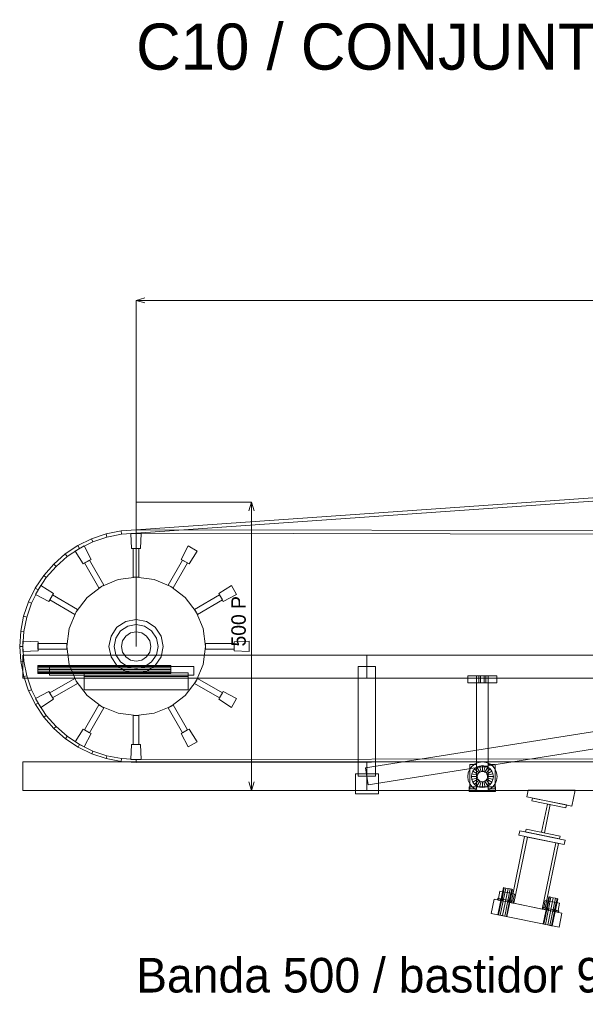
# Model space of a CAD drawing. Header units: millimetres. Extents: x -4738 to 65662, y -68080 to 6847.
# Tile 5 of 256: x -202 to 778, y -56620 to -54913. Entities that reach past the tile are written whole.
import ezdxf

# ---------------------------------------------------------------- set-up
doc = ezdxf.new("R2010")
doc.units = ezdxf.units.MM
for name, color, linetype, lineweight in [('COTAS_P', 1, 'Continuous', 0), ('R27_C10_CONJUNTO', 7, 'Continuous', 0), ('TEXTOS', 4, 'Continuous', 0)]:
    doc.layers.add(name, color=color, linetype=linetype, lineweight=lineweight)
doc.dimstyles.new('R19_10', dxfattribs={"dimtxt": 25, "dimasz": 15, "dimexe": 15, "dimexo": 8, "dimgap": 10, "dimtad": 1, "dimtih": 1, "dimtoh": 1, "dimdsep": 46, "dimcen": 0.09, "dimadec": 0, "dimazin": 0, "dimtfac": 1, "dimtdec": 4, "dimtofl": 0, "dimtmove": 0, "dimatfit": 3, "dimfxl": 1, "dimtolj": 1, "dimtzin": 0, "dimarcsym": 0})

# ---------------------------------------------------------------- blocks, each defined once
blk = doc.blocks.new('DIM_R30_61')
at = {"layer": 'COTAS_P'}
for p, q in [((0, -55400), (15, -55395.5)), ((10475, -55400), (10460, -55395.5)), ((0, -56000), (0, -55400)), ((0, -55400), (10475, -55400)), ((0, -55400), (15, -55404.5)), ((10475, -55400), (10460, -55404.5)), ((10475, -56000), (10475, -55400))]:
    blk.add_line(p, q, dxfattribs=at)
blk.add_text('10475 P', height=25, dxfattribs=at).set_placement((5237.5, -55390))
blk = doc.blocks.new('DIM_R30_62')
at = {"layer": 'COTAS_P'}
for p, q in [((0, -55750), (200, -55750)), ((200, -55750), (195.5, -55765)), ((200, -56250), (200, -55750)), ((200, -55750), (204.5, -55765)), ((200, -56250), (195.5, -56235)), ((200, -56250), (204.5, -56235)), ((0, -56250), (200, -56250))]:
    blk.add_line(p, q, dxfattribs=at)
blk.add_text('500 P', height=25, rotation=90, dxfattribs=at).set_placement((190, -56000))

msp = doc.modelspace()

# ---------------------------------------------------------------- linework, layer by layer
at = {"layer": 'R27_C10_CONJUNTO'}
for p, q in [((0.303, -55803.8), (960.106, -55736.455)), ((960.116, -55730.455), (0.313, -55797.8)), ((-77.114, -55813.217), (-52.06, -55804.703)), ((-52.06, -55804.703), (-26.103, -55799.534)), ((-50.536, -55810.42), (-52.06, -55804.703)), ((-25.333, -55805.442), (-50.536, -55810.42)), ((-26.103, -55799.534), (0.313, -55797.8)), ((-25.333, -55805.442), (-26.103, -55799.534)), ((0.303, -55803.8), (-25.333, -55805.442)), ((-7.795, -55830.179), (-8.997, -55804.006)), ((-8.997, -55804.006), (8.997, -55804.006)), ((0.303, -55803.8), (0.313, -55797.8)), ((960, -55805.284), (0.303, -55803.8)), ((0.313, -55797.8), (960.009, -55799.284)), ((8.997, -55804.006), (7.795, -55830.179)), ((-100.836, -55824.93), (-77.114, -55813.217)), ((-74.872, -55818.648), (-97.925, -55829.985)), ((-74.872, -55818.648), (-77.114, -55813.217)), ((-50.536, -55810.42), (-74.872, -55818.648)), ((-142.69, -55857.089), (-122.82, -55839.638)), ((-122.82, -55839.638), (-100.836, -55824.93)), ((-119.299, -55844.236), (-122.82, -55839.638)), ((-97.925, -55829.985), (-119.299, -55844.236)), ((-105.788, -55834.763), (-90.205, -55825.766)), ((-91.662, -55856.828), (-105.788, -55834.763)), ((-97.925, -55829.985), (-100.836, -55824.93)), ((-90.205, -55825.766), (-78.16, -55849.033)), ((7.795, -55830.179), (-7.795, -55830.179)), ((-5, -55880), (-5, -55830)), ((5, -55830), (-5, -55830)), ((5, -55880), (5, -55830)), ((78.16, -55849.033), (90.205, -55825.766)), ((90.205, -55825.766), (105.788, -55834.763)), ((105.788, -55834.763), (91.662, -55856.828)), ((-119.299, -55844.236), (-138.627, -55861.158)), ((-78.16, -55849.033), (-91.662, -55856.828)), ((-80.67, -55850.276), (-89.33, -55855.276)), ((-64.33, -55898.577), (-89.33, -55855.276)), ((-55.67, -55893.577), (-80.67, -55850.276)), ((55.67, -55893.577), (80.67, -55850.276)), ((64.33, -55898.577), (89.33, -55855.276)), ((91.662, -55856.828), (78.16, -55849.033)), ((89.33, -55855.276), (80.67, -55850.276)), ((-160.105, -55876.983), (-142.69, -55857.089)), ((-138.627, -55861.158), (-155.579, -55880.461)), ((-138.627, -55861.158), (-142.69, -55857.089)), ((-174.77, -55898.977), (-160.105, -55876.983)), ((-155.579, -55880.461), (-169.864, -55901.812)), ((-155.579, -55880.461), (-160.105, -55876.983)), ((-31.058, -55884.089), (-60, -55896.077)), ((0, -55880), (-31.058, -55884.089)), ((-5, -55880), (5, -55880)), ((31.058, -55884.089), (0, -55880)), ((60, -55896.077), (31.058, -55884.089)), ((-186.432, -55922.693), (-174.77, -55898.977)), ((-169.864, -55901.812), (-181.236, -55924.847)), ((-169.864, -55901.812), (-174.77, -55898.977)), ((-174.234, -55909.795), (-165.237, -55894.212)), ((-165.237, -55894.212), (-143.172, -55908.338)), ((-60, -55896.077), (-84.853, -55915.147)), ((-64.33, -55898.577), (-55.67, -55893.577)), ((55.67, -55893.577), (64.33, -55898.577)), ((84.853, -55915.147), (60, -55896.077)), ((143.172, -55908.338), (165.237, -55894.212)), ((165.237, -55894.212), (174.234, -55909.795)), ((-194.894, -55947.724), (-186.432, -55922.693)), ((-181.236, -55924.847), (-189.502, -55949.171)), ((-181.236, -55924.847), (-186.432, -55922.693)), ((-150.967, -55921.84), (-174.234, -55909.795)), ((-143.172, -55908.338), (-150.967, -55921.84)), ((-144.724, -55910.67), (-149.724, -55919.33)), ((-106.423, -55944.33), (-149.724, -55919.33)), ((-101.423, -55935.67), (-144.724, -55910.67)), ((-84.853, -55915.147), (-103.923, -55940)), ((103.923, -55940), (84.853, -55915.147)), ((101.423, -55935.67), (144.724, -55910.67)), ((106.423, -55944.33), (149.724, -55919.33)), ((150.967, -55921.84), (143.172, -55908.338)), ((149.724, -55919.33), (144.724, -55910.67)), ((174.234, -55909.795), (150.967, -55921.84)), ((-103.923, -55940), (-115.911, -55968.942)), ((-106.423, -55944.33), (-101.423, -55935.67)), ((101.423, -55935.67), (106.423, -55944.33)), ((115.911, -55968.942), (103.923, -55940)), ((-200.012, -55973.642), (-194.894, -55947.724)), ((-189.502, -55949.171), (-194.894, -55947.724)), ((-189.502, -55949.171), (-194.518, -55974.366)), ((-17.986, -55956.578), (-33.234, -55966.766)), ((0, -55953), (-17.986, -55956.578)), ((17.986, -55956.578), (0, -55953)), ((33.234, -55966.766), (17.986, -55956.578)), ((-201.7, -56000), (-200.012, -55973.642)), ((-200.012, -55973.642), (-201.7, -56000)), ((-194.518, -55974.366), (-200.012, -55973.642)), ((-194.518, -55974.366), (-196.2, -56000)), ((-196.2, -56000), (-194.518, -55974.366)), ((-115.911, -55968.942), (-120, -56000)), ((-120, -56000), (-115.911, -55968.942)), ((-33.234, -55966.766), (-43.422, -55982.014)), ((-26.87, -55973.13), (-35.107, -55985.458)), ((-14.542, -55964.893), (-26.87, -55973.13)), ((-9.758, -55976.441), (-18.031, -55981.969)), ((0, -55962), (-14.542, -55964.893)), ((-14.542, -55964.893), (0, -55962)), ((0, -55974.5), (-9.758, -55976.441)), ((-9.758, -55976.441), (0, -55974.5)), ((14.542, -55964.893), (0, -55962)), ((0, -55962), (14.542, -55964.893)), ((9.758, -55976.441), (0, -55974.5)), ((0, -55974.5), (9.758, -55976.441)), ((18.031, -55981.969), (9.758, -55976.441)), ((26.87, -55973.13), (14.542, -55964.893)), ((35.107, -55985.458), (26.87, -55973.13)), ((43.422, -55982.014), (33.234, -55966.766)), ((120, -56000), (115.911, -55968.942)), ((115.911, -55968.942), (120, -56000)), ((-195.994, -56008.997), (-195.994, -55991.003)), ((-195.994, -55991.003), (-169.821, -55992.205)), ((-169.821, -55992.205), (-169.821, -56007.795)), ((-43.422, -55982.014), (-47, -56000)), ((-43.422, -55982.014), (-47, -56000)), ((-35.107, -55985.458), (-38, -56000)), ((-38, -56000), (-35.107, -55985.458)), ((-23.559, -55990.242), (-25.5, -56000)), ((-23.559, -55990.242), (-25.5, -56000)), ((-18.031, -55981.969), (-23.559, -55990.242)), ((23.559, -55990.242), (18.031, -55981.969)), ((25.5, -56000), (23.559, -55990.242)), ((23.559, -55990.242), (25.5, -56000)), ((38, -56000), (35.107, -55985.458)), ((35.107, -55985.458), (38, -56000)), ((47, -56000), (43.422, -55982.014)), ((47, -56000), (43.422, -55982.014)), ((169.821, -55992.205), (195.994, -55991.003)), ((169.821, -56007.795), (169.821, -55992.205)), ((195.994, -55991.003), (195.994, -56008.997)), ((-196.2, -56000), (-201.7, -56000)), ((-201.7, -56000), (-196.2, -56000)), ((-199.93, -56026.347), (-201.7, -56000)), ((-201.7, -56000), (-199.93, -56026.347)), ((-196.2, -56000), (-194.518, -56025.634)), ((-194.518, -56025.634), (-196.2, -56000)), ((-169.821, -56007.795), (-195.994, -56008.997)), ((-120, -55995), (-170, -55995)), ((-170, -55995), (-170, -56005)), ((-120, -56005), (-170, -56005)), ((-120, -56005), (-120, -55995)), ((-120, -56000), (-115.911, -56031.058)), ((-115.911, -56031.058), (-120, -56000)), ((-47, -56000), (-43.422, -56017.986)), ((-47, -56000), (-43.422, -56017.986)), ((-38, -56000), (-35.107, -56014.542)), ((-35.107, -56014.542), (-38, -56000)), ((-25.5, -56000), (-23.559, -56009.758)), ((-25.5, -56000), (-23.559, -56009.758)), ((-23.559, -56009.758), (-18.031, -56018.031)), ((18.031, -56018.031), (23.559, -56009.758)), ((23.559, -56009.758), (25.5, -56000)), ((25.5, -56000), (23.559, -56009.758)), ((35.107, -56014.542), (38, -56000)), ((38, -56000), (35.107, -56014.542)), ((43.422, -56017.986), (47, -56000)), ((43.422, -56017.986), (47, -56000)), ((115.911, -56031.058), (120, -56000)), ((120, -56000), (115.911, -56031.058)), ((120, -55995), (170, -55995)), ((120, -55995), (120, -56005)), ((120, -56005), (170, -56005)), ((195.994, -56008.997), (169.821, -56007.795)), ((170, -56005), (170, -55995)), ((-194.518, -56025.634), (-199.93, -56026.347)), ((-194.733, -56052.232), (-199.93, -56026.347)), ((-196.2, -56015), (-196.2, -56055)), ((-196.2, -56015), (400, -56015)), ((-194.518, -56025.634), (-189.502, -56050.829)), ((-43.422, -56017.986), (-33.234, -56033.234)), ((-35.107, -56014.542), (-26.87, -56026.87)), ((-26.87, -56026.87), (-14.542, -56035.107)), ((-18.031, -56018.031), (-9.758, -56023.559)), ((-9.758, -56023.559), (0, -56025.5)), ((0, -56025.5), (-9.758, -56023.559)), ((0, -56025.5), (9.758, -56023.559)), ((9.758, -56023.559), (0, -56025.5)), ((9.758, -56023.559), (18.031, -56018.031)), ((14.542, -56035.107), (26.87, -56026.87)), ((26.87, -56026.87), (35.107, -56014.542)), ((33.234, -56033.234), (43.422, -56017.986)), ((397.654, -56210.185), (1597.654, -56020.185)), ((400, -56015), (400, -56055)), ((400, -56015), (1600, -56015)), ((-170, -56033.533), (-170, -56033)), ((-170, -56033), (60, -56033)), ((-170, -56035.05), (-170, -56033.533)), ((-170, -56033.533), (60, -56033.533)), ((-170, -56037.321), (-170, -56035.05)), ((-170, -56035.05), (60, -56035.05)), ((-170, -56040), (-170, -56037.321)), ((-170, -56037.321), (60, -56037.321)), ((-170, -56042.679), (-170, -56040)), ((60, -56040), (-170, -56040)), ((-170, -56042.679), (-170, -56044.95)), ((-170, -56042.679), (60, -56042.679)), ((-150, -56035), (100, -56035)), ((-150, -56035), (-150, -56050)), ((-115.911, -56031.058), (-103.923, -56060)), ((-33.234, -56033.234), (-17.986, -56043.422)), ((-17.986, -56043.422), (0, -56047)), ((-14.542, -56035.107), (0, -56038)), ((0, -56038), (-14.542, -56035.107)), ((0, -56038), (14.542, -56035.107)), ((14.542, -56035.107), (0, -56038)), ((0, -56047), (17.986, -56043.422)), ((17.986, -56043.422), (33.234, -56033.234)), ((60, -56033.533), (60, -56033)), ((60, -56035.05), (60, -56033.533)), ((60, -56037.321), (60, -56035.05)), ((60, -56040), (60, -56037.321)), ((60, -56040), (60, -56042.679)), ((60, -56042.679), (60, -56044.95)), ((100, -56050), (100, -56035)), ((103.923, -56060), (115.911, -56031.058)), ((415, -56035), (385, -56035)), ((385, -56225), (385, -56035)), ((415, -56035), (415, -56225)), ((-196.2, -56055), (400, -56055)), ((-189.502, -56050.829), (-194.733, -56052.232)), ((-186.201, -56077.211), (-194.733, -56052.232)), ((-189.502, -56050.829), (-181.236, -56075.153)), ((-170, -56044.95), (-170, -56046.467)), ((-170, -56044.95), (60, -56044.95)), ((-170, -56046.467), (-170, -56047)), ((-170, -56046.467), (60, -56046.467)), ((-170, -56047), (60, -56047)), ((-150, -56050), (100, -56050)), ((-106.423, -56055.67), (-149.724, -56080.67)), ((-101.423, -56064.33), (-106.423, -56055.67)), ((-103.923, -56060), (-84.853, -56084.853)), ((-90, -56046), (90, -56046)), ((-90, -56046), (-90, -56052)), ((-90, -56050), (90, -56050)), ((-90, -56050), (-90, -56075)), ((-90, -56052), (90, -56052)), ((60, -56044.95), (60, -56046.467)), ((60, -56046.467), (60, -56047)), ((84.853, -56084.853), (103.923, -56060)), ((90, -56052), (90, -56046)), ((90, -56075), (90, -56050)), ((106.423, -56055.67), (101.423, -56064.33)), ((106.423, -56055.67), (149.724, -56080.67)), ((400, -56055), (1600, -56055)), ((402.346, -56239.815), (1602.346, -56049.815)), ((575, -56051), (625, -56051)), ((575, -56051), (575, -56063)), ((590, -56051), (610, -56051)), ((590, -56051), (590, -56208.672)), ((594, -56051), (597, -56051)), ((594, -56051), (594, -56063)), ((597, -56051), (603, -56051)), ((597, -56063), (597, -56051)), ((603, -56051), (606, -56051)), ((603, -56063), (603, -56051)), ((606, -56063), (606, -56051)), ((610, -56208.672), (610, -56051)), ((625, -56063), (625, -56051)), ((-181.236, -56075.153), (-186.201, -56077.211)), ((-174.481, -56100.857), (-186.201, -56077.211)), ((-181.236, -56075.153), (-169.864, -56098.188)), ((-174.234, -56090.205), (-150.967, -56078.16)), ((-150.967, -56078.16), (-143.172, -56091.662)), ((-101.423, -56064.33), (-144.724, -56089.33)), ((-90, -56075), (90, -56075)), ((101.423, -56064.33), (144.724, -56089.33)), ((143.172, -56091.662), (150.967, -56078.16)), ((150.967, -56078.16), (174.234, -56090.205)), ((575, -56063), (625, -56063)), ((597, -56063), (594, -56063)), ((597, -56063), (603, -56063)), ((603, -56063), (606, -56063)), ((-165.237, -56105.788), (-174.234, -56090.205)), ((-143.172, -56091.662), (-165.237, -56105.788)), ((-149.724, -56080.67), (-144.724, -56089.33)), ((-84.853, -56084.853), (-60, -56103.923)), ((60, -56103.923), (84.853, -56084.853)), ((165.237, -56105.788), (143.172, -56091.662)), ((144.724, -56089.33), (149.724, -56080.67)), ((174.234, -56090.205), (165.237, -56105.788)), ((-169.864, -56098.188), (-174.481, -56100.857)), ((-159.775, -56122.763), (-174.481, -56100.857)), ((-169.864, -56098.188), (-155.579, -56119.539)), ((-64.33, -56101.423), (-89.33, -56144.724)), ((-55.67, -56106.423), (-80.67, -56149.724)), ((-55.67, -56106.423), (-64.33, -56101.423)), ((-60, -56103.923), (-31.058, -56115.911)), ((31.058, -56115.911), (60, -56103.923)), ((64.33, -56101.423), (55.67, -56106.423)), ((55.67, -56106.423), (80.67, -56149.724)), ((64.33, -56101.423), (89.33, -56144.724)), ((-155.579, -56119.539), (-159.775, -56122.763)), ((-142.336, -56142.557), (-159.775, -56122.763)), ((-155.579, -56119.539), (-138.627, -56138.842)), ((-31.058, -56115.911), (0, -56120)), ((-5, -56120), (-5, -56170)), ((5, -56120), (-5, -56120)), ((0, -56120), (31.058, -56115.911)), ((5, -56120), (5, -56170)), ((-138.627, -56138.842), (-142.336, -56142.557)), ((-122.465, -56159.899), (-142.336, -56142.557)), ((-138.627, -56138.842), (-119.299, -56155.764)), ((-105.788, -56165.237), (-91.662, -56143.172)), ((-91.662, -56143.172), (-78.16, -56150.967)), ((-89.33, -56144.724), (-80.67, -56149.724)), ((78.16, -56150.967), (91.662, -56143.172)), ((80.67, -56149.724), (89.33, -56144.724)), ((91.662, -56143.172), (105.788, -56165.237)), ((-119.299, -56155.764), (-122.465, -56159.899)), ((-100.503, -56174.492), (-122.465, -56159.899)), ((-119.299, -56155.764), (-97.925, -56170.015)), ((-78.16, -56150.967), (-90.205, -56174.234)), ((90.205, -56174.234), (78.16, -56150.967)), ((-90.205, -56174.234), (-105.788, -56165.237)), ((-97.925, -56170.015), (-100.503, -56174.492)), ((-76.828, -56186.089), (-100.503, -56174.492)), ((-97.925, -56170.015), (-74.872, -56181.352)), ((-74.872, -56181.352), (-76.828, -56186.089)), ((-74.872, -56181.352), (-50.536, -56189.58)), ((-8.997, -56195.994), (-7.795, -56169.821)), ((-7.795, -56169.821), (7.795, -56169.821)), ((-5, -56170), (5, -56170)), ((0.303, -56196.2), (10475.278, -56180)), ((7.795, -56169.821), (8.997, -56195.994)), ((105.788, -56165.237), (90.205, -56174.234)), ((-51.845, -56194.492), (-76.828, -56186.089)), ((-50.536, -56189.58), (-51.845, -56194.492)), ((-25.984, -56199.557), (-51.845, -56194.492)), ((-50.536, -56189.58), (-25.333, -56194.558)), ((-25.333, -56194.558), (-25.984, -56199.557)), ((-25.333, -56194.558), (0.303, -56196.2)), ((8.997, -56195.994), (-8.997, -56195.994)), ((0.311, -56201.2), (0.303, -56196.2)), ((0.311, -56201.2), (10475.286, -56185)), ((-196.2, -56200), (-196.2, -56250)), ((-196.2, -56200), (400, -56200)), ((0.311, -56201.2), (-25.984, -56199.557)), ((397.654, -56210.185), (402.346, -56239.815)), ((400, -56200), (400, -56250)), ((400, -56200), (1600, -56200)), ((575.465, -56219.098), (578.003, -56212.972)), ((578, -56204.672), (590, -56204.672)), ((578, -56204.672), (578, -56246.672)), ((578.003, -56212.972), (582.039, -56207.712)), ((582.039, -56207.712), (587.3, -56203.675)), ((583.546, -56216.172), (586.565, -56212.237)), ((586.565, -56212.237), (590.5, -56209.218)), ((593.636, -56219.308), (586.565, -56212.237)), ((587.3, -56203.675), (593.426, -56201.138)), ((590, -56246.672), (590, -56204.672)), ((590, -56208.672), (610, -56208.672)), ((590.5, -56209.218), (595.082, -56207.32)), ((595.5, -56217.878), (590.5, -56209.218)), ((593.426, -56201.138), (600, -56200.272)), ((595.082, -56207.32), (600, -56206.672)), ((597.671, -56216.979), (595.082, -56207.32)), ((600, -56200.272), (606.574, -56201.138)), ((600, -56216.672), (600, -56206.672)), ((600, -56206.672), (604.918, -56207.32)), ((602.329, -56216.979), (604.918, -56207.32)), ((604.5, -56217.878), (609.5, -56209.218)), ((604.918, -56207.32), (609.5, -56209.218)), ((606.364, -56219.308), (613.435, -56212.237)), ((606.574, -56201.138), (612.7, -56203.675)), ((609.5, -56209.218), (613.435, -56212.237)), ((610, -56204.672), (622, -56204.672)), ((610, -56204.672), (610, -56246.672)), ((612.7, -56203.675), (617.961, -56207.712)), ((613.435, -56212.237), (616.454, -56216.172)), ((617.961, -56207.712), (621.997, -56212.972)), ((621.997, -56212.972), (624.535, -56219.098)), ((622, -56246.672), (622, -56204.672)), ((380, -56220.582), (420, -56220.582)), ((380, -56220.582), (380, -56255.582)), ((415, -56225), (385, -56225)), ((420, -56255.582), (420, -56220.582)), ((574.6, -56225.672), (575.465, -56219.098)), ((575.465, -56232.246), (574.6, -56225.672)), ((578.003, -56238.372), (575.465, -56232.246)), ((581, -56225.672), (581.647, -56220.755)), ((591, -56225.672), (581, -56225.672)), ((581.647, -56230.59), (581, -56225.672)), ((581.647, -56220.755), (583.546, -56216.172)), ((591.307, -56223.343), (581.647, -56220.755)), ((591.307, -56228.002), (581.647, -56230.59)), ((583.546, -56235.172), (581.647, -56230.59)), ((592.206, -56221.172), (583.546, -56216.172)), ((592.206, -56230.172), (583.546, -56235.172)), ((593.636, -56232.036), (586.565, -56239.107)), ((591, -56225.672), (591.307, -56223.343)), ((591.307, -56228.002), (591, -56225.672)), ((591.307, -56223.343), (592.206, -56221.172)), ((592.206, -56230.172), (591.307, -56228.002)), ((592.206, -56221.172), (593.636, -56219.308)), ((593.636, -56232.036), (592.206, -56230.172)), ((593.636, -56219.308), (595.5, -56217.878)), ((595.5, -56233.467), (593.636, -56232.036)), ((595.5, -56217.878), (597.671, -56216.979)), ((597.671, -56216.979), (600, -56216.672)), ((600, -56216.672), (602.329, -56216.979)), ((602.329, -56216.979), (604.5, -56217.878)), ((604.5, -56217.878), (606.364, -56219.308)), ((606.364, -56232.036), (604.5, -56233.467)), ((606.364, -56219.308), (607.794, -56221.172)), ((607.794, -56230.172), (606.364, -56232.036)), ((606.364, -56232.036), (613.435, -56239.107)), ((607.794, -56221.172), (616.454, -56216.172)), ((607.794, -56221.172), (608.693, -56223.343)), ((608.693, -56228.002), (607.794, -56230.172)), ((607.794, -56230.172), (616.454, -56235.172)), ((608.693, -56223.343), (618.353, -56220.755)), ((608.693, -56223.343), (609, -56225.672)), ((609, -56225.672), (608.693, -56228.002)), ((608.693, -56228.002), (618.353, -56230.59)), ((619, -56225.672), (609, -56225.672)), ((616.454, -56216.172), (618.353, -56220.755)), ((618.353, -56230.59), (616.454, -56235.172)), ((618.353, -56220.755), (619, -56225.672)), ((619, -56225.672), (618.353, -56230.59)), ((624.535, -56232.246), (621.997, -56238.372)), ((624.535, -56219.098), (625.4, -56225.672)), ((625.4, -56225.672), (624.535, -56232.246)), ((577, -56243.672), (623, -56243.672)), ((577, -56243.672), (577, -56251.672)), ((578, -56246.672), (590, -56246.672)), ((582.039, -56243.633), (578.003, -56238.372)), ((587.3, -56247.669), (582.039, -56243.633)), ((586.565, -56239.107), (583.546, -56235.172)), ((590.5, -56242.127), (586.565, -56239.107)), ((593.426, -56250.207), (587.3, -56247.669)), ((595.5, -56233.467), (590.5, -56242.127)), ((595.082, -56244.025), (590.5, -56242.127)), ((597.671, -56234.366), (595.082, -56244.025)), ((600, -56244.672), (595.082, -56244.025)), ((597.671, -56234.366), (595.5, -56233.467)), ((600, -56234.672), (597.671, -56234.366)), ((602.329, -56234.366), (600, -56234.672)), ((600, -56234.672), (600, -56244.672)), ((604.918, -56244.025), (600, -56244.672)), ((604.5, -56233.467), (602.329, -56234.366)), ((602.329, -56234.366), (604.918, -56244.025)), ((604.5, -56233.467), (609.5, -56242.127)), ((609.5, -56242.127), (604.918, -56244.025)), ((612.7, -56247.669), (606.574, -56250.207)), ((613.435, -56239.107), (609.5, -56242.127)), ((610, -56246.672), (622, -56246.672)), ((617.961, -56243.633), (612.7, -56247.669)), ((616.454, -56235.172), (613.435, -56239.107)), ((621.997, -56238.372), (617.961, -56243.633)), ((623, -56251.672), (623, -56243.672)), ((679.171, -56249), (676.765, -56260.756)), ((679.171, -56249), (760.829, -56249)), ((755.141, -56276.795), (760.829, -56249)), ((-196.2, -56250), (400, -56250)), ((380, -56255.582), (420, -56255.582)), ((400, -56250), (1600, -56250)), ((577, -56251.672), (623, -56251.672)), ((600, -56251.072), (593.426, -56250.207)), ((606.574, -56250.207), (600, -56251.072)), ((676.765, -56260.756), (755.141, -56276.795)), ((685.756, -56267.7), (686.759, -56262.801)), ((686.759, -56262.801), (745.541, -56274.83)), ((744.538, -56279.728), (685.756, -56267.7)), ((702.674, -56322.198), (712.698, -56273.213)), ((717.597, -56274.215), (707.573, -56323.2)), ((712.698, -56273.213), (717.597, -56274.215)), ((745.541, -56274.83), (744.538, -56279.728)), ((674.73, -56321.583), (675.733, -56316.685)), ((675.733, -56316.685), (734.514, -56328.713)), ((673.126, -56329.421), (649.628, -56444.255)), ((654.526, -56445.257), (678.025, -56330.423)), ((664.933, -56319.578), (663.329, -56327.416)), ((663.329, -56327.416), (741.705, -56343.454)), ((664.933, -56319.578), (743.309, -56335.617)), ((673.126, -56329.421), (678.025, -56330.423)), ((733.512, -56333.612), (674.73, -56321.583)), ((678.025, -56330.423), (727.01, -56340.447)), ((707.573, -56323.2), (702.674, -56322.198)), ((734.514, -56328.713), (733.512, -56333.612)), ((727.01, -56340.447), (703.511, -56455.281)), ((708.41, -56456.283), (731.908, -56341.449)), ((727.01, -56340.447), (731.908, -56341.449)), ((741.705, -56343.454), (743.309, -56335.617)), ((626.981, -56465.139), (636.604, -56418.113)), ((628.031, -56465.353), (637.654, -56418.328)), ((630.9, -56465.94), (640.523, -56418.915)), ((634.819, -56466.742), (644.442, -56419.717)), ((637.654, -56418.328), (636.604, -56418.113)), ((640.523, -56418.915), (637.654, -56418.328)), ((644.442, -56419.717), (640.523, -56418.915)), ((648.36, -56420.519), (644.442, -56419.717)), ((626.115, -56439.443), (626.716, -56436.504)), ((627.76, -56436.718), (626.716, -56436.504)), ((627.159, -56439.657), (627.76, -56436.718)), ((630.734, -56437.326), (627.76, -56436.718)), ((627.892, -56436.745), (630.458, -56424.205)), ((634.162, -56438.028), (627.892, -56436.745)), ((630.132, -56440.265), (630.734, -56437.326)), ((636.728, -56425.488), (630.458, -56424.205)), ((635.183, -56438.237), (630.734, -56437.326)), ((634.162, -56438.028), (636.728, -56425.488)), ((649.268, -56428.054), (636.728, -56425.488)), ((638.738, -56467.544), (648.36, -56420.519)), ((641.606, -56468.131), (651.229, -56421.106)), ((652.279, -56421.321), (642.656, -56468.346)), ((646.702, -56440.594), (649.268, -56428.054)), ((651.229, -56421.106), (648.36, -56420.519)), ((655.538, -56429.337), (649.268, -56428.054)), ((652.279, -56421.321), (651.229, -56421.106)), ((655.538, -56429.337), (652.972, -56441.877)), ((705.357, -56481.177), (714.98, -56434.151)), ((706.407, -56481.392), (716.03, -56434.366)), ((709.276, -56481.979), (718.899, -56434.953)), ((713.195, -56482.781), (722.818, -56435.755)), ((716.03, -56434.366), (714.98, -56434.151)), ((718.899, -56434.953), (716.03, -56434.366)), ((717.113, -56483.583), (726.736, -56436.557)), ((722.818, -56435.755), (718.899, -56434.953)), ((719.982, -56484.17), (729.605, -56437.144)), ((730.655, -56437.359), (721.032, -56484.384)), ((726.736, -56436.557), (722.818, -56435.755)), ((729.605, -56437.144), (726.736, -56436.557)), ((730.655, -56437.359), (729.605, -56437.144)), ((620.237, -56438.24), (615.225, -56462.733)), ((620.237, -56438.24), (737.801, -56462.298)), ((627.159, -56439.657), (626.115, -56439.443)), ((630.132, -56440.265), (627.159, -56439.657)), ((634.582, -56441.176), (630.132, -56440.265)), ((646.702, -56440.594), (634.162, -56438.028)), ((634.582, -56441.176), (635.183, -56438.237)), ((639.831, -56442.25), (634.582, -56441.176)), ((640.432, -56439.311), (635.183, -56438.237)), ((639.831, -56442.25), (640.432, -56439.311)), ((645.079, -56443.324), (639.831, -56442.25)), ((645.681, -56440.385), (640.432, -56439.311)), ((645.079, -56443.324), (645.681, -56440.385)), ((649.529, -56444.235), (645.079, -56443.324)), ((650.131, -56441.295), (645.681, -56440.385)), ((646.702, -56440.594), (652.972, -56441.877)), ((649.529, -56444.235), (650.131, -56441.295)), ((652.502, -56444.843), (649.529, -56444.235)), ((649.628, -56444.255), (654.526, -56445.257)), ((653.104, -56441.904), (650.131, -56441.295)), ((652.502, -56444.843), (653.104, -56441.904)), ((652.502, -56444.843), (653.546, -56445.057)), ((654.148, -56442.118), (653.104, -56441.904)), ((654.148, -56442.118), (653.546, -56445.057)), ((654.526, -56445.257), (703.511, -56455.281)), ((704.491, -56455.481), (705.092, -56452.542)), ((706.136, -56452.756), (705.092, -56452.542)), ((705.535, -56455.695), (706.136, -56452.756)), ((709.109, -56453.364), (706.136, -56452.756)), ((706.268, -56452.783), (708.834, -56440.243)), ((712.538, -56454.066), (706.268, -56452.783)), ((708.508, -56456.304), (709.109, -56453.364)), ((715.104, -56441.526), (708.834, -56440.243)), ((713.559, -56454.275), (709.109, -56453.364)), ((712.538, -56454.066), (715.104, -56441.526)), ((725.078, -56456.632), (712.538, -56454.066)), ((712.958, -56457.214), (713.559, -56454.275)), ((718.808, -56455.349), (713.559, -56454.275)), ((727.644, -56444.092), (715.104, -56441.526)), ((725.078, -56456.632), (727.644, -56444.092)), ((733.914, -56445.375), (727.644, -56444.092)), ((733.914, -56445.375), (731.348, -56457.915)), ((615.225, -56462.733), (732.789, -56486.79)), ((628.031, -56465.353), (626.981, -56465.139)), ((630.9, -56465.94), (628.031, -56465.353)), ((634.819, -56466.742), (630.9, -56465.94)), ((638.738, -56467.544), (634.819, -56466.742)), ((641.606, -56468.131), (638.738, -56467.544)), ((641.606, -56468.131), (642.656, -56468.346)), ((703.511, -56455.281), (708.41, -56456.283)), ((705.535, -56455.695), (704.491, -56455.481)), ((708.508, -56456.304), (705.535, -56455.695)), ((712.958, -56457.214), (708.508, -56456.304)), ((718.207, -56458.288), (712.958, -56457.214)), ((718.207, -56458.288), (718.808, -56455.349)), ((723.455, -56459.362), (718.207, -56458.288)), ((724.057, -56456.423), (718.808, -56455.349)), ((723.455, -56459.362), (724.057, -56456.423)), ((727.905, -56460.273), (723.455, -56459.362)), ((728.506, -56457.334), (724.057, -56456.423)), ((725.078, -56456.632), (731.348, -56457.915)), ((727.905, -56460.273), (728.506, -56457.334)), ((730.878, -56460.881), (727.905, -56460.273)), ((731.48, -56457.942), (728.506, -56457.334)), ((730.878, -56460.881), (731.48, -56457.942)), ((730.878, -56460.881), (731.922, -56461.095)), ((732.524, -56458.156), (731.48, -56457.942)), ((732.524, -56458.156), (731.922, -56461.095)), ((732.789, -56486.79), (737.801, -56462.298)), ((706.407, -56481.392), (705.357, -56481.177)), ((709.276, -56481.979), (706.407, -56481.392)), ((713.195, -56482.781), (709.276, -56481.979)), ((717.113, -56483.583), (713.195, -56482.781)), ((719.982, -56484.17), (717.113, -56483.583)), ((719.982, -56484.17), (721.032, -56484.384))]:
    msp.add_line(p, q, dxfattribs=at)

# ---------------------------------------------------------------- texts
at = {"layer": 'TEXTOS'}
for s, height, p in [('C10 / CONJUNTO LOCAL / mm', 80, (0, -55000)), ('Banda 500 / bastidor 900 / tambores 392.40 / 360.00 / pendiente 11.56 grados', 60, (0, -56600))]:
    msp.add_text(s, height=height, dxfattribs=at).set_placement(p)

# ---------------------------------------------------------------- dimensions: what is measured, and where the dimension line sits
at = {"layer": 'COTAS_P'}
for p1, p2, distance, picture, middle in [((0, -56000), (10475, -56000), 600, 'DIM_R30_61', (5237.5, -55400)), ((0, -56250), (0, -55750), -200, 'DIM_R30_62', (200, -56000))]:
    dim = msp.add_aligned_dim(p1=p1, p2=p2, distance=distance, text='<> P', dimstyle='R19_10', dxfattribs=at)
    dim.commit()
    dim.dimension.update_dxf_attribs({"geometry": picture, "text_midpoint": middle})

doc.saveas('drawing.dxf')
